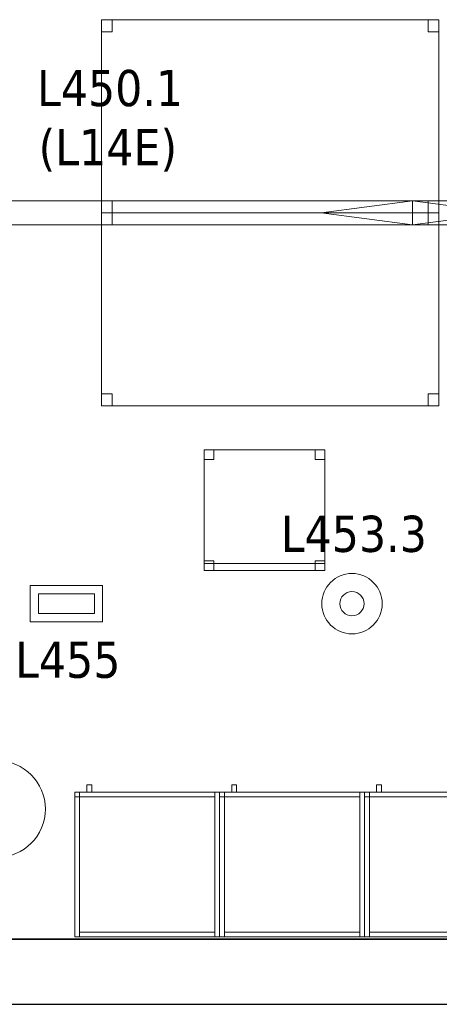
# Model space of a CAD drawing. Header units: metres. Extents: x 397.7 to 427.5, y 12.7 to 28.4.
# Tile 116 of 133: x 410.8 to 412.6, y 12.8 to 16.9. Entities that reach past the tile are written whole.
import ezdxf

# ---------------------------------------------------------------- set-up
doc = ezdxf.new("R2010")
doc.units = ezdxf.units.M
doc.layers.add('01_SUELOS', color=7, linetype='Continuous', lineweight=25, true_color=0x007f00)
for name, color, linetype, lineweight in [('02_MOBILIARIO', 7, 'Continuous', 18), ('A-COLS-____-MCUT', 7, 'Continuous', 18), ('A-COLS-____-OTLN', 7, 'Continuous', 18), ('A-DETL-____-MBND', 7, 'Continuous', 18), ('A-DETL-GENF-OTLN', 7, 'Continuous', 18), ('A-WALL-____-MCUT', 7, 'Continuous', 25), ('A-WALL-____-OTLN', 7, 'Continuous', 25), ('E-LITE-____-IDEN', 7, 'Continuous', 30), ('E-LITE-EQPM-IDEN', 7, 'Continuous', 30), ('Mobiliario', 7, 'Continuous', 18)]:
    doc.layers.add(name, color=color, linetype=linetype, lineweight=lineweight)
doc.styles.add('Tahoma_4', font='tahoma.ttf', dxfattribs={"height": 0.15})

# ---------------------------------------------------------------- blocks, each defined once
blk = doc.blocks.new('Family - Armai 60x60x60_P4-153679-07_ENLLUMENAT_P4')
at = {"layer": 'A-DETL-____-MBND', "color": 253, "true_color": 0xaaaaaa}
for p, q in [((0.05, 0.6), (0.05, 0.63)), ((0.05, 0.63), (0.07, 0.63)), ((0.05, 0.6), (0.05, 0.63)), ((0.07, 0.63), (0.05, 0.63)), ((0.07, 0.63), (0.07, 0.6)), ((0.07, 0.6), (0.07, 0.63)), ((0, 0.6), (0.6, 0.6)), ((0.6, 0.6), (0, 0.6)), ((0, 0), (0, 0.6)), ((0, 0.6), (0, 0)), ((0, 0.58), (0, 0.6)), ((0, 0.6), (0, 0.58)), ((0, 0.6), (0.02, 0.6)), ((0.02, 0.6), (0, 0.6)), ((0, 0.6), (0.02, 0.6)), ((0.02, 0.6), (0, 0.6)), ((0, 0), (0, 0.6)), ((0, 0.6), (0, 0)), ((0, 0.6), (0.6, 0.6)), ((0.6, 0.6), (0, 0.6)), ((0, 0), (0, 0.6)), ((0, 0.6), (0, 0)), ((0.02, 0.58), (0, 0.58)), ((0, 0.58), (0.02, 0.58)), ((0.02, 0.6), (0.02, 0.58)), ((0.02, 0.6), (0.02, 0.58)), ((0.02, 0.6), (0.02, 0)), ((0.02, 0), (0.02, 0.6)), ((0.02, 0.58), (0.02, 0.6)), ((0.02, 0.6), (0.58, 0.6)), ((0.02, 0.58), (0.02, 0.6)), ((0.58, 0.6), (0.02, 0.6)), ((0.58, 0.58), (0.02, 0.58)), ((0.02, 0.58), (0.58, 0.58)), ((0.07, 0.6), (0.05, 0.6)), ((0.05, 0.6), (0.07, 0.6)), ((0.58, 0.6), (0.6, 0.6)), ((0.6, 0.6), (0.58, 0.6)), ((0.58, 0), (0.58, 0.6)), ((0.58, 0.6), (0.58, 0)), ((0.58, 0.6), (0.58, 0.58)), ((0.58, 0.58), (0.58, 0.6)), ((0.6, 0.6), (0.6, 0)), ((0.6, 0), (0.6, 0.6)), ((0.6, 0.6), (0.6, 0)), ((0.6, 0), (0.6, 0.6)), ((0.6, 0.6), (0.6, 0)), ((0.6, 0), (0.6, 0.6)), ((0.6, 0), (0, 0)), ((0, 0), (0.6, 0)), ((0.02, 0), (0, 0)), ((0.02, 0), (0, 0)), ((0.6, 0), (0, 0)), ((0, 0), (0.6, 0)), ((0.02, 0), (0.02, 0.02)), ((0.02, 0.02), (0.58, 0.02)), ((0.02, 0), (0.02, 0.02)), ((0.58, 0.02), (0.02, 0.02)), ((0.58, 0), (0.02, 0)), ((0.02, 0), (0.58, 0)), ((0.58, 0.02), (0.58, 0)), ((0.58, 0), (0.58, 0.02)), ((0.6, 0), (0.58, 0)), ((0.6, 0), (0.58, 0))]:
    blk.add_line(p, q, dxfattribs=at)
blk = doc.blocks.new('Family - Armai 60x60x60_P4-153709-07_ENLLUMENAT_P4')
at = {"layer": '02_MOBILIARIO', "color": 253, "true_color": 0xaaaaaa}
for p, q in [((0.02, 0.6), (0, 0.6)), ((0, 0), (0, 0.6)), ((0, 0.6), (0.6, 0.6)), ((0.6, 0.6), (0, 0.6)), ((0, 0), (0, 0.6)), ((0, 0.6), (0, 0)), ((0, 0.6), (0, 0.58)), ((0, 0.6), (0.02, 0.6)), ((0.02, 0.58), (0, 0.58)), ((0.02, 0.6), (0.02, 0)), ((0.02, 0.58), (0.02, 0.6)), ((0.02, 0.6), (0.58, 0.6)), ((0.02, 0.6), (0.02, 0.58)), ((0.58, 0.58), (0.02, 0.58)), ((0.58, 0.58), (0.58, 0.6)), ((0.6, 0.6), (0.58, 0.6)), ((0.58, 0), (0.58, 0.6)), ((0.6, 0.6), (0.6, 0)), ((0.6, 0), (0.6, 0.6)), ((0.6, 0.6), (0.6, 0)), ((0.02, 0), (0, 0)), ((0.6, 0), (0, 0)), ((0, 0), (0.6, 0)), ((0.02, 0), (0.02, 0.02)), ((0.02, 0.02), (0.58, 0.02)), ((0.58, 0), (0.02, 0)), ((0.58, 0), (0.58, 0.02)), ((0.6, 0), (0.58, 0))]:
    blk.add_line(p, q, dxfattribs=at)
at = {"layer": 'Mobiliario', "color": 253, "true_color": 0xaaaaaa}
for p, q in [((0.02, 0.6), (0, 0.6)), ((0, 0.6), (0, 0)), ((0, 0.6), (0, 0.58)), ((0.02, 0.6), (0, 0.6)), ((0, 0.58), (0.02, 0.58)), ((0.02, 0), (0.02, 0.6)), ((0.58, 0.6), (0.02, 0.6)), ((0.02, 0.6), (0.02, 0.58)), ((0.02, 0.58), (0.02, 0.6)), ((0.02, 0.58), (0.58, 0.58)), ((0.58, 0.58), (0.58, 0.6)), ((0.6, 0.6), (0.58, 0.6)), ((0.58, 0.6), (0.58, 0)), ((0.6, 0), (0.6, 0.6)), ((0, 0), (0.02, 0)), ((0.58, 0.02), (0.02, 0.02)), ((0.02, 0.02), (0.02, 0)), ((0.02, 0), (0.58, 0)), ((0.58, 0), (0.58, 0.02)), ((0.58, 0), (0.6, 0))]:
    blk.add_line(p, q, dxfattribs=at)
blk = doc.blocks.new('Family - Armai 60x60x60_P4-153866-07_ENLLUMENAT_P4')
at = {"layer": 'A-DETL-____-MBND', "color": 253, "true_color": 0xaaaaaa}
for p, q in [((0.05, 0.6), (0.05, 0.63)), ((0.05, 0.63), (0.07, 0.63)), ((0.05, 0.6), (0.05, 0.63)), ((0.07, 0.63), (0.05, 0.63)), ((0.07, 0.63), (0.07, 0.6)), ((0.07, 0.6), (0.07, 0.63)), ((0, 0.58), (0, 0.6)), ((0, 0.6), (0, 0.58)), ((0, 0.6), (0.02, 0.6)), ((0.02, 0.6), (0, 0.6)), ((0, 0.6), (0.6, 0.6)), ((0.6, 0.6), (0, 0.6)), ((0, 0), (0, 0.6)), ((0, 0.6), (0, 0)), ((0, 0.6), (0.02, 0.6)), ((0.02, 0.6), (0, 0.6)), ((0, 0), (0, 0.6)), ((0, 0.6), (0, 0)), ((0, 0.6), (0.6, 0.6)), ((0.6, 0.6), (0, 0.6)), ((0, 0), (0, 0.6)), ((0, 0.6), (0, 0)), ((0.02, 0.58), (0, 0.58)), ((0, 0.58), (0.02, 0.58)), ((0.02, 0.6), (0.02, 0.58)), ((0.02, 0.6), (0.02, 0.58)), ((0.02, 0.6), (0.02, 0)), ((0.02, 0), (0.02, 0.6)), ((0.02, 0.58), (0.02, 0.6)), ((0.02, 0.6), (0.58, 0.6)), ((0.02, 0.58), (0.02, 0.6)), ((0.58, 0.6), (0.02, 0.6)), ((0.58, 0.58), (0.02, 0.58)), ((0.02, 0.58), (0.58, 0.58)), ((0.07, 0.6), (0.05, 0.6)), ((0.05, 0.6), (0.07, 0.6)), ((0.58, 0.6), (0.6, 0.6)), ((0.6, 0.6), (0.58, 0.6)), ((0.58, 0), (0.58, 0.6)), ((0.58, 0.6), (0.58, 0)), ((0.58, 0.6), (0.58, 0.58)), ((0.58, 0.58), (0.58, 0.6)), ((0.6, 0.6), (0.6, 0)), ((0.6, 0), (0.6, 0.6)), ((0.6, 0.6), (0.6, 0)), ((0.6, 0), (0.6, 0.6)), ((0.6, 0.6), (0.6, 0)), ((0.6, 0), (0.6, 0.6)), ((0.6, 0), (0, 0)), ((0, 0), (0.6, 0)), ((0.02, 0), (0, 0)), ((0.02, 0), (0, 0)), ((0.6, 0), (0, 0)), ((0, 0), (0.6, 0)), ((0.02, 0), (0.02, 0.02)), ((0.02, 0.02), (0.58, 0.02)), ((0.02, 0), (0.02, 0.02)), ((0.58, 0.02), (0.02, 0.02)), ((0.58, 0), (0.02, 0)), ((0.02, 0), (0.58, 0)), ((0.58, 0.02), (0.58, 0)), ((0.58, 0), (0.58, 0.02)), ((0.6, 0), (0.58, 0)), ((0.6, 0), (0.58, 0))]:
    blk.add_line(p, q, dxfattribs=at)
blk = doc.blocks.new('Family - Taula 140X80_P4-153905-07_ENLLUMENAT_P4')
at = {"layer": 'A-DETL-____-MBND', "color": 253, "true_color": 0xaaaaaa}
for p, q in [((0, 0.8001), (1.3973, 0.8001)), ((0, 0), (0, 0.8001)), ((1.3973, 0.8001), (0, 0.8001)), ((0, 0.8001), (0, 0)), ((0, 0.8001), (0.0437, 0.8001)), ((0, 0.7501), (0, 0.8001)), ((0.0437, 0.8001), (0, 0.8001)), ((0, 0.8001), (0, 0.7501)), ((0.0437, 0.8001), (0.0437, 0.7501)), ((0.0437, 0.7501), (0.0437, 0.8001)), ((1.3536, 0.8001), (1.3973, 0.8001)), ((1.3536, 0.7501), (1.3536, 0.8001)), ((1.3973, 0.8001), (1.3536, 0.8001)), ((1.3536, 0.8001), (1.3536, 0.7501)), ((1.3973, 0.8001), (1.3973, 0.7501)), ((1.3973, 0.7501), (1.3973, 0.8001)), ((1.3973, 0.8001), (1.3973, 0)), ((1.3973, 0), (1.3973, 0.8001)), ((0.0437, 0.7501), (0, 0.7501)), ((0, 0.7501), (0.0437, 0.7501)), ((1.3973, 0.7501), (1.3536, 0.7501)), ((1.3536, 0.7501), (1.3973, 0.7501)), ((0, 0.05), (0.0437, 0.05)), ((0, 0), (0, 0.05)), ((0.0437, 0.05), (0, 0.05)), ((0, 0.05), (0, 0)), ((0.0437, 0.05), (0.0437, 0)), ((0.0437, 0), (0.0437, 0.05)), ((1.3536, 0.05), (1.3973, 0.05)), ((1.3536, 0), (1.3536, 0.05)), ((1.3973, 0.05), (1.3536, 0.05)), ((1.3536, 0.05), (1.3536, 0)), ((1.3973, 0.05), (1.3973, 0)), ((1.3973, 0), (1.3973, 0.05)), ((0, 0), (1.3973, 0)), ((0.0437, 0), (0, 0)), ((0, 0), (0.0437, 0)), ((1.3973, 0), (1.3536, 0)), ((1.3536, 0), (1.3973, 0)), ((1.3973, 0), (0, 0))]:
    blk.add_line(p, q, dxfattribs=at)
blk = doc.blocks.new('Family - Armai 60x60x60_P4-154091-07_ENLLUMENAT_P4')
at = {"layer": 'A-DETL-____-MBND', "color": 253, "true_color": 0xaaaaaa}
for p, q in [((0.05, 0.6), (0.05, 0.63)), ((0.05, 0.63), (0.07, 0.63)), ((0.05, 0.6), (0.05, 0.63)), ((0.07, 0.63), (0.05, 0.63)), ((0.07, 0.63), (0.07, 0.6)), ((0.07, 0.6), (0.07, 0.63)), ((0, 0.6), (0.02, 0.6)), ((0.02, 0.6), (0, 0.6)), ((0, 0), (0, 0.6)), ((0, 0.6), (0, 0)), ((0, 0.6), (0.6, 0.6)), ((0.6, 0.6), (0, 0.6)), ((0, 0), (0, 0.6)), ((0, 0.6), (0, 0)), ((0, 0.58), (0, 0.6)), ((0, 0.6), (0, 0.58)), ((0, 0.6), (0.02, 0.6)), ((0.02, 0.6), (0, 0.6)), ((0, 0.6), (0.6, 0.6)), ((0.6, 0.6), (0, 0.6)), ((0, 0), (0, 0.6)), ((0, 0.6), (0, 0)), ((0.02, 0.58), (0, 0.58)), ((0, 0.58), (0.02, 0.58)), ((0.02, 0.6), (0.02, 0)), ((0.02, 0), (0.02, 0.6)), ((0.02, 0.6), (0.02, 0.58)), ((0.02, 0.6), (0.02, 0.58)), ((0.02, 0.58), (0.02, 0.6)), ((0.02, 0.6), (0.58, 0.6)), ((0.02, 0.58), (0.02, 0.6)), ((0.58, 0.6), (0.02, 0.6)), ((0.58, 0.58), (0.02, 0.58)), ((0.02, 0.58), (0.58, 0.58)), ((0.07, 0.6), (0.05, 0.6)), ((0.05, 0.6), (0.07, 0.6)), ((0.58, 0.6), (0.6, 0.6)), ((0.6, 0.6), (0.58, 0.6)), ((0.58, 0), (0.58, 0.6)), ((0.58, 0.6), (0.58, 0)), ((0.58, 0.6), (0.58, 0.58)), ((0.58, 0.58), (0.58, 0.6)), ((0.6, 0.6), (0.6, 0)), ((0.6, 0), (0.6, 0.6)), ((0.6, 0.6), (0.6, 0)), ((0.6, 0), (0.6, 0.6)), ((0.6, 0.6), (0.6, 0)), ((0.6, 0), (0.6, 0.6)), ((0.02, 0), (0, 0)), ((0.02, 0), (0, 0)), ((0.6, 0), (0, 0)), ((0, 0), (0.6, 0)), ((0.6, 0), (0, 0)), ((0, 0), (0.6, 0)), ((0.02, 0), (0.02, 0.02)), ((0.02, 0.02), (0.58, 0.02)), ((0.02, 0), (0.02, 0.02)), ((0.58, 0.02), (0.02, 0.02)), ((0.58, 0), (0.02, 0)), ((0.02, 0), (0.58, 0)), ((0.58, 0.02), (0.58, 0)), ((0.58, 0), (0.58, 0.02)), ((0.6, 0), (0.58, 0)), ((0.6, 0), (0.58, 0))]:
    blk.add_line(p, q, dxfattribs=at)
blk = doc.blocks.new('Family - Mur P4-154190-07_ENLLUMENAT_P4')
at = {"layer": 'A-WALL-____-MCUT', "color": 253, "true_color": 0xaaaaaa}
for p, q in [((25.4717, 0.27), (0.0535, 0.27)), ((0, 0), (25.4157, 0))]:
    blk.add_line(p, q, dxfattribs=at)
at = {"layer": 'A-WALL-____-OTLN', "color": 253, "true_color": 0xaaaaaa}
for p, q in [((25.4717, 0.27), (0.0535, 0.27)), ((0, 0), (25.4157, 0))]:
    blk.add_line(p, q, dxfattribs=at)
at = {"layer": 'A-WALL-____-OTLN', "color": 253, "lineweight": 18, "true_color": 0xaaaaaa}
blk.add_line((0, 0), (25.4157, 0), dxfattribs=at)
blk = doc.blocks.new('Family - Armai 60x60x60_P4-154209-07_ENLLUMENAT_P4')
at = {"layer": 'A-DETL-____-MBND', "color": 253, "true_color": 0xaaaaaa}
for p, q in [((0.05, 0.6), (0.05, 0.63)), ((0.05, 0.63), (0.07, 0.63)), ((0.05, 0.6), (0.05, 0.63)), ((0.07, 0.63), (0.05, 0.63)), ((0.07, 0.63), (0.07, 0.6)), ((0.07, 0.6), (0.07, 0.63)), ((0, 0.58), (0, 0.6)), ((0, 0.6), (0, 0.58)), ((0, 0.6), (0.02, 0.6)), ((0.02, 0.6), (0, 0.6)), ((0, 0.6), (0.6, 0.6)), ((0.6, 0.6), (0, 0.6)), ((0, 0), (0, 0.6)), ((0, 0.6), (0, 0)), ((0, 0.6), (0.02, 0.6)), ((0.02, 0.6), (0, 0.6)), ((0, 0), (0, 0.6)), ((0, 0.6), (0, 0)), ((0, 0.6), (0.6, 0.6)), ((0.6, 0.6), (0, 0.6)), ((0, 0), (0, 0.6)), ((0, 0.6), (0, 0)), ((0.02, 0.58), (0, 0.58)), ((0, 0.58), (0.02, 0.58)), ((0.02, 0.58), (0.02, 0.6)), ((0.02, 0.6), (0.58, 0.6)), ((0.02, 0.58), (0.02, 0.6)), ((0.58, 0.6), (0.02, 0.6)), ((0.02, 0.6), (0.02, 0.58)), ((0.02, 0.6), (0.02, 0.58)), ((0.02, 0.6), (0.02, 0)), ((0.02, 0), (0.02, 0.6)), ((0.58, 0.58), (0.02, 0.58)), ((0.02, 0.58), (0.58, 0.58)), ((0.07, 0.6), (0.05, 0.6)), ((0.05, 0.6), (0.07, 0.6)), ((0.58, 0.6), (0.58, 0.58)), ((0.58, 0.58), (0.58, 0.6)), ((0.58, 0.6), (0.6, 0.6)), ((0.6, 0.6), (0.58, 0.6)), ((0.58, 0), (0.58, 0.6)), ((0.58, 0.6), (0.58, 0)), ((0.6, 0.6), (0.6, 0)), ((0.6, 0), (0.6, 0.6)), ((0.6, 0.6), (0.6, 0)), ((0.6, 0), (0.6, 0.6)), ((0.6, 0.6), (0.6, 0)), ((0.6, 0), (0.6, 0.6)), ((0.6, 0), (0, 0)), ((0, 0), (0.6, 0)), ((0.02, 0), (0, 0)), ((0.02, 0), (0, 0)), ((0.6, 0), (0, 0)), ((0, 0), (0.6, 0)), ((0.02, 0), (0.02, 0.02)), ((0.02, 0.02), (0.58, 0.02)), ((0.02, 0), (0.02, 0.02)), ((0.58, 0.02), (0.02, 0.02)), ((0.58, 0), (0.02, 0)), ((0.02, 0), (0.58, 0)), ((0.58, 0.02), (0.58, 0)), ((0.58, 0), (0.58, 0.02)), ((0.6, 0), (0.58, 0)), ((0.6, 0), (0.58, 0))]:
    blk.add_line(p, q, dxfattribs=at)
blk = doc.blocks.new('Family - Armai 60x60x60_P4-154262-07_ENLLUMENAT_P4')
at = {"layer": '02_MOBILIARIO', "color": 253, "true_color": 0xaaaaaa}
for p, q in [((0, 0.6), (0.6, 0.6)), ((0.6, 0.6), (0, 0.6)), ((0, 0), (0, 0.6)), ((0, 0.6), (0, 0)), ((0, 0.6), (0, 0.58)), ((0, 0.6), (0.02, 0.6)), ((0.02, 0.6), (0, 0.6)), ((0, 0), (0, 0.6)), ((0.02, 0.58), (0, 0.58)), ((0.02, 0.6), (0.02, 0.58)), ((0.02, 0.6), (0.02, 0)), ((0.02, 0.58), (0.02, 0.6)), ((0.02, 0.6), (0.58, 0.6)), ((0.58, 0.58), (0.02, 0.58)), ((0.6, 0.6), (0.58, 0.6)), ((0.58, 0), (0.58, 0.6)), ((0.58, 0.58), (0.58, 0.6)), ((0.6, 0.6), (0.6, 0)), ((0.6, 0), (0.6, 0.6)), ((0.6, 0.6), (0.6, 0)), ((0.6, 0), (0, 0)), ((0, 0), (0.6, 0)), ((0.02, 0), (0, 0)), ((0.02, 0), (0.02, 0.02)), ((0.02, 0.02), (0.58, 0.02)), ((0.58, 0), (0.02, 0)), ((0.58, 0), (0.58, 0.02)), ((0.6, 0), (0.58, 0))]:
    blk.add_line(p, q, dxfattribs=at)
at = {"layer": 'Mobiliario', "color": 253, "true_color": 0xaaaaaa}
for p, q in [((0, 0.6), (0, 0.58)), ((0.02, 0.6), (0, 0.6)), ((0.02, 0.6), (0, 0.6)), ((0, 0.6), (0, 0)), ((0, 0.58), (0.02, 0.58)), ((0.02, 0.58), (0.02, 0.6)), ((0.02, 0), (0.02, 0.6)), ((0.58, 0.6), (0.02, 0.6)), ((0.02, 0.6), (0.02, 0.58)), ((0.02, 0.58), (0.58, 0.58)), ((0.6, 0.6), (0.58, 0.6)), ((0.58, 0.6), (0.58, 0)), ((0.58, 0.58), (0.58, 0.6)), ((0.6, 0), (0.6, 0.6)), ((0, 0), (0.02, 0)), ((0.58, 0.02), (0.02, 0.02)), ((0.02, 0.02), (0.02, 0)), ((0.02, 0), (0.58, 0)), ((0.58, 0), (0.58, 0.02)), ((0.58, 0), (0.6, 0))]:
    blk.add_line(p, q, dxfattribs=at)
blk = doc.blocks.new('Family - Armai 60x60x60_P4-154296-07_ENLLUMENAT_P4')
at = {"layer": 'A-DETL-____-MBND', "color": 253, "true_color": 0xaaaaaa}
for p, q in [((0.05, 0.6), (0.05, 0.63)), ((0.05, 0.63), (0.07, 0.63)), ((0.05, 0.6), (0.05, 0.63)), ((0.07, 0.63), (0.05, 0.63)), ((0.07, 0.63), (0.07, 0.6)), ((0.07, 0.6), (0.07, 0.63)), ((0, 0.58), (0, 0.6)), ((0, 0.6), (0, 0.58)), ((0, 0.6), (0.02, 0.6)), ((0.02, 0.6), (0, 0.6)), ((0, 0.6), (0.6, 0.6)), ((0.6, 0.6), (0, 0.6)), ((0, 0), (0, 0.6)), ((0, 0.6), (0, 0)), ((0, 0.6), (0.6, 0.6)), ((0.6, 0.6), (0, 0.6)), ((0, 0), (0, 0.6)), ((0, 0.6), (0, 0)), ((0, 0.6), (0.02, 0.6)), ((0.02, 0.6), (0, 0.6)), ((0, 0), (0, 0.6)), ((0, 0.6), (0, 0)), ((0.02, 0.58), (0, 0.58)), ((0, 0.58), (0.02, 0.58)), ((0.02, 0.6), (0.02, 0.58)), ((0.02, 0.6), (0.02, 0.58)), ((0.02, 0.58), (0.02, 0.6)), ((0.02, 0.6), (0.58, 0.6)), ((0.02, 0.58), (0.02, 0.6)), ((0.58, 0.6), (0.02, 0.6)), ((0.02, 0.6), (0.02, 0)), ((0.02, 0), (0.02, 0.6)), ((0.58, 0.58), (0.02, 0.58)), ((0.02, 0.58), (0.58, 0.58)), ((0.07, 0.6), (0.05, 0.6)), ((0.05, 0.6), (0.07, 0.6)), ((0.58, 0.6), (0.6, 0.6)), ((0.6, 0.6), (0.58, 0.6)), ((0.58, 0), (0.58, 0.6)), ((0.58, 0.6), (0.58, 0)), ((0.58, 0.6), (0.58, 0.58)), ((0.58, 0.58), (0.58, 0.6)), ((0.6, 0.6), (0.6, 0)), ((0.6, 0), (0.6, 0.6)), ((0.6, 0.6), (0.6, 0)), ((0.6, 0), (0.6, 0.6)), ((0.6, 0.6), (0.6, 0)), ((0.6, 0), (0.6, 0.6)), ((0.6, 0), (0, 0)), ((0, 0), (0.6, 0)), ((0.6, 0), (0, 0)), ((0, 0), (0.6, 0)), ((0.02, 0), (0, 0)), ((0.02, 0), (0, 0)), ((0.02, 0), (0.02, 0.02)), ((0.02, 0.02), (0.58, 0.02)), ((0.02, 0), (0.02, 0.02)), ((0.58, 0.02), (0.02, 0.02)), ((0.58, 0), (0.02, 0)), ((0.02, 0), (0.58, 0)), ((0.58, 0.02), (0.58, 0)), ((0.58, 0), (0.58, 0.02)), ((0.6, 0), (0.58, 0)), ((0.6, 0), (0.58, 0))]:
    blk.add_line(p, q, dxfattribs=at)
blk = doc.blocks.new('Family - Taula 140X80_P4-154313-07_ENLLUMENAT_P4')
at = {"layer": 'A-DETL-____-MBND', "color": 253, "true_color": 0xaaaaaa}
for p, q in [((0, 0.7501), (0, 0.8001)), ((0, 0.8001), (0.0437, 0.8001)), ((0.0437, 0.8001), (0, 0.8001)), ((0, 0.8001), (0, 0.7501)), ((0, 0), (0, 0.8001)), ((0, 0.8001), (1.3973, 0.8001)), ((1.3973, 0.8001), (0, 0.8001)), ((0, 0.8001), (0, 0)), ((0.0437, 0.8001), (0.0437, 0.7501)), ((0.0437, 0.7501), (0.0437, 0.8001)), ((1.3536, 0.7501), (1.3536, 0.8001)), ((1.3536, 0.8001), (1.3973, 0.8001)), ((1.3973, 0.8001), (1.3536, 0.8001)), ((1.3536, 0.8001), (1.3536, 0.7501)), ((1.3973, 0.8001), (1.3973, 0.7501)), ((1.3973, 0.7501), (1.3973, 0.8001)), ((1.3973, 0.8001), (1.3973, 0)), ((1.3973, 0), (1.3973, 0.8001)), ((0.0437, 0.7501), (0, 0.7501)), ((0, 0.7501), (0.0437, 0.7501)), ((1.3973, 0.7501), (1.3536, 0.7501)), ((1.3536, 0.7501), (1.3973, 0.7501)), ((0, 0), (0, 0.05)), ((0, 0.05), (0.0437, 0.05)), ((0.0437, 0.05), (0, 0.05)), ((0, 0.05), (0, 0)), ((0.0437, 0.05), (0.0437, 0)), ((0.0437, 0), (0.0437, 0.05)), ((1.3536, 0), (1.3536, 0.05)), ((1.3536, 0.05), (1.3973, 0.05)), ((1.3973, 0.05), (1.3536, 0.05)), ((1.3536, 0.05), (1.3536, 0)), ((1.3973, 0.05), (1.3973, 0)), ((1.3973, 0), (1.3973, 0.05)), ((0.0437, 0), (0, 0)), ((0, 0), (0.0437, 0)), ((1.3973, 0), (0, 0)), ((0, 0), (1.3973, 0)), ((1.3973, 0), (1.3536, 0)), ((1.3536, 0), (1.3973, 0))]:
    blk.add_line(p, q, dxfattribs=at)
blk = doc.blocks.new('Family - Armai 60x60x60_P4-154326-07_ENLLUMENAT_P4')
at = {"layer": '02_MOBILIARIO', "color": 253, "true_color": 0xaaaaaa}
for p, q in [((0, 0.6), (0.6, 0.6)), ((0.6, 0.6), (0, 0.6)), ((0, 0), (0, 0.6)), ((0, 0.6), (0, 0)), ((0, 0.6), (0, 0.58)), ((0, 0.6), (0.02, 0.6)), ((0.02, 0.6), (0, 0.6)), ((0, 0), (0, 0.6)), ((0.02, 0.58), (0, 0.58)), ((0.02, 0.6), (0.02, 0.58)), ((0.02, 0.6), (0.02, 0)), ((0.02, 0.58), (0.02, 0.6)), ((0.02, 0.6), (0.58, 0.6)), ((0.58, 0.58), (0.02, 0.58)), ((0.6, 0.6), (0.58, 0.6)), ((0.58, 0), (0.58, 0.6)), ((0.58, 0.58), (0.58, 0.6)), ((0.6, 0.6), (0.6, 0)), ((0.6, 0.6), (0.6, 0)), ((0.6, 0), (0.6, 0.6)), ((0.6, 0), (0, 0)), ((0, 0), (0.6, 0)), ((0.02, 0), (0, 0)), ((0.02, 0), (0.02, 0.02)), ((0.02, 0.02), (0.58, 0.02)), ((0.58, 0), (0.02, 0)), ((0.58, 0), (0.58, 0.02)), ((0.6, 0), (0.58, 0))]:
    blk.add_line(p, q, dxfattribs=at)
at = {"layer": 'Mobiliario', "color": 253, "true_color": 0xaaaaaa}
for p, q in [((0, 0.6), (0, 0.58)), ((0.02, 0.6), (0, 0.6)), ((0.02, 0.6), (0, 0.6)), ((0, 0.6), (0, 0)), ((0, 0.58), (0.02, 0.58)), ((0.02, 0.58), (0.02, 0.6)), ((0.02, 0), (0.02, 0.6)), ((0.58, 0.6), (0.02, 0.6)), ((0.02, 0.6), (0.02, 0.58)), ((0.02, 0.58), (0.58, 0.58)), ((0.6, 0.6), (0.58, 0.6)), ((0.58, 0.6), (0.58, 0)), ((0.58, 0.58), (0.58, 0.6)), ((0.6, 0), (0.6, 0.6)), ((0, 0), (0.02, 0)), ((0.58, 0.02), (0.02, 0.02)), ((0.02, 0.02), (0.02, 0)), ((0.02, 0), (0.58, 0)), ((0.58, 0), (0.58, 0.02)), ((0.58, 0), (0.6, 0))]:
    blk.add_line(p, q, dxfattribs=at)
blk = doc.blocks.new('Family - Cadira d_Oficina_P4-154408-07_ENLLUMENAT_P4')
at = {"layer": 'A-DETL-____-MBND', "color": 253, "true_color": 0xaaaaaa}
for p, q in [((0, 0.5), (0.5, 0.5)), ((0, 0), (0, 0.5)), ((0.5, 0.5), (0, 0.5)), ((0, 0.5), (0, 0)), ((0, 0.46), (0, 0.5)), ((0, 0.5), (0.04, 0.5)), ((0.04, 0.5), (0, 0.5)), ((0, 0.5), (0, 0.46)), ((0.04, 0.5), (0.04, 0.46)), ((0.04, 0.46), (0.04, 0.5)), ((0.46, 0.46), (0.46, 0.5)), ((0.46, 0.5), (0.5, 0.5)), ((0.5, 0.5), (0.46, 0.5)), ((0.46, 0.5), (0.46, 0.46)), ((0.5, 0.5), (0.5, 0)), ((0.5, 0), (0.5, 0.5)), ((0.5, 0.5), (0.5, 0.46)), ((0.5, 0.46), (0.5, 0.5)), ((0.04, 0.46), (0, 0.46)), ((0, 0.46), (0.04, 0.46)), ((0.5, 0.46), (0.46, 0.46)), ((0.46, 0.46), (0.5, 0.46)), ((0, 0), (0, 0.04)), ((0, 0.04), (0.04, 0.04)), ((0.04, 0.04), (0, 0.04)), ((0, 0.04), (0, 0)), ((0, 0), (0, 0.03)), ((0, 0.03), (0.5, 0.03)), ((0.5, 0.03), (0, 0.03)), ((0, 0.03), (0, 0)), ((0.04, 0), (0, 0)), ((0, 0), (0.04, 0)), ((0, 0), (0.5, 0)), ((0.5, 0), (0, 0)), ((0.04, 0.04), (0.04, 0)), ((0.04, 0), (0.04, 0.04)), ((0.46, 0), (0.46, 0.04)), ((0.46, 0.04), (0.5, 0.04)), ((0.5, 0.04), (0.46, 0.04)), ((0.46, 0.04), (0.46, 0)), ((0.5, 0), (0.46, 0)), ((0.5, 0.04), (0.5, 0)), ((0.5, 0), (0.5, 0.04)), ((0.5, 0.03), (0.5, 0)), ((0.5, 0), (0.5, 0.03)), ((0.5, 0), (0, 0)), ((0, 0), (0.5, 0)), ((0.46, 0), (0.5, 0))]:
    blk.add_line(p, q, dxfattribs=at)
blk = doc.blocks.new('Family - LONDR55-XX_ZZ-ARQ-CAA-M3D-Londres55-154484-07_ENLLUMENAT_P4')
at = {"layer": '01_SUELOS', "color": 9, "true_color": 0xaad4aa}
for p, q in [((0, 0), (25.4182, 0)), ((25.4182, 0), (0, 0))]:
    blk.add_line(p, q, dxfattribs=at)
blk = doc.blocks.new('Family - Armai 60x60x60_P4-154515-07_ENLLUMENAT_P4')
at = {"layer": 'A-DETL-____-MBND', "color": 253, "true_color": 0xaaaaaa}
for p, q in [((0.05, 0.6), (0.05, 0.63)), ((0.05, 0.63), (0.07, 0.63)), ((0.05, 0.6), (0.05, 0.63)), ((0.07, 0.63), (0.05, 0.63)), ((0.07, 0.63), (0.07, 0.6)), ((0.07, 0.6), (0.07, 0.63)), ((0, 0.6), (0.6, 0.6)), ((0.6, 0.6), (0, 0.6)), ((0, 0), (0, 0.6)), ((0, 0.6), (0, 0)), ((0, 0.6), (0.6, 0.6)), ((0.6, 0.6), (0, 0.6)), ((0, 0), (0, 0.6)), ((0, 0.6), (0, 0)), ((0, 0.58), (0, 0.6)), ((0, 0.6), (0, 0.58)), ((0, 0.6), (0.02, 0.6)), ((0.02, 0.6), (0, 0.6)), ((0, 0.6), (0.02, 0.6)), ((0.02, 0.6), (0, 0.6)), ((0, 0), (0, 0.6)), ((0, 0.6), (0, 0)), ((0.02, 0.58), (0, 0.58)), ((0, 0.58), (0.02, 0.58)), ((0.02, 0.6), (0.02, 0.58)), ((0.02, 0.6), (0.02, 0.58)), ((0.02, 0.6), (0.02, 0)), ((0.02, 0), (0.02, 0.6)), ((0.02, 0.58), (0.02, 0.6)), ((0.02, 0.6), (0.58, 0.6)), ((0.02, 0.58), (0.02, 0.6)), ((0.58, 0.6), (0.02, 0.6)), ((0.58, 0.58), (0.02, 0.58)), ((0.02, 0.58), (0.58, 0.58)), ((0.07, 0.6), (0.05, 0.6)), ((0.05, 0.6), (0.07, 0.6)), ((0.58, 0.6), (0.6, 0.6)), ((0.6, 0.6), (0.58, 0.6)), ((0.58, 0), (0.58, 0.6)), ((0.58, 0.6), (0.58, 0)), ((0.58, 0.6), (0.58, 0.58)), ((0.58, 0.58), (0.58, 0.6)), ((0.6, 0.6), (0.6, 0)), ((0.6, 0), (0.6, 0.6)), ((0.6, 0.6), (0.6, 0)), ((0.6, 0), (0.6, 0.6)), ((0.6, 0.6), (0.6, 0)), ((0.6, 0), (0.6, 0.6)), ((0.6, 0), (0, 0)), ((0, 0), (0.6, 0)), ((0.6, 0), (0, 0)), ((0, 0), (0.6, 0)), ((0.02, 0), (0, 0)), ((0.02, 0), (0, 0)), ((0.02, 0), (0.02, 0.02)), ((0.02, 0.02), (0.58, 0.02)), ((0.02, 0), (0.02, 0.02)), ((0.58, 0.02), (0.02, 0.02)), ((0.58, 0), (0.02, 0)), ((0.02, 0), (0.58, 0)), ((0.58, 0.02), (0.58, 0)), ((0.58, 0), (0.58, 0.02)), ((0.6, 0), (0.58, 0)), ((0.6, 0), (0.58, 0))]:
    blk.add_line(p, q, dxfattribs=at)
blk = doc.blocks.new('Family - Pilar P4-154527-07_ENLLUMENAT_P4')
at = {"layer": 'A-COLS-____-MCUT', "color": 253, "true_color": 0xaaaaaa}
for start, end in [(360, 180), (180, 360)]:
    blk.add_arc((0.2, 0.2), 0.2, start, end, dxfattribs=at)
at = {"layer": 'A-COLS-____-OTLN', "color": 253, "true_color": 0xaaaaaa}
for start, end in [(360, 180), (180, 360)]:
    blk.add_arc((0.2, 0.2), 0.2, start, end, dxfattribs=at)
blk = doc.blocks.new('LONDR55-XX_ZZ-ARQ-CAA-M3D-Londres55_ifc-1-07_ENLLUMENAT_P4')
at = {"layer": '01_SUELOS', "color": 253, "lineweight": 18, "true_color": 0xaaaaaa}
blk.add_blockref('Family - LONDR55-XX_ZZ-ARQ-CAA-M3D-Londres55-154484-07_ENLLUMENAT_P4', (398.2952, 13.1106), dxfattribs=at)
at = {"layer": '02_MOBILIARIO', "color": 253, "lineweight": 18, "true_color": 0xaaaaaa}
for name, p in [('Family - Taula 140X80_P4-153905-07_ENLLUMENAT_P4', (411.1658, 16.1195)), ('Family - Taula 140X80_P4-154313-07_ENLLUMENAT_P4', (411.1658, 15.3195)), ('Family - Cadira d_Oficina_P4-154408-07_ENLLUMENAT_P4', (411.5905, 14.6372)), ('Family - Armai 60x60x60_P4-153866-07_ENLLUMENAT_P4', (411.0553, 13.1195)), ('Family - Armai 60x60x60_P4-154296-07_ENLLUMENAT_P4', (411.0553, 13.1195)), ('Family - Armai 60x60x60_P4-154209-07_ENLLUMENAT_P4', (411.6553, 13.1195)), ('Family - Armai 60x60x60_P4-154515-07_ENLLUMENAT_P4', (411.6553, 13.1195)), ('Family - Armai 60x60x60_P4-153679-07_ENLLUMENAT_P4', (412.2553, 13.1195)), ('Family - Armai 60x60x60_P4-154091-07_ENLLUMENAT_P4', (412.2553, 13.1195)), ('Family - Armai 60x60x60_P4-154262-07_ENLLUMENAT_P4', (411.0553, 13.1195)), ('Family - Armai 60x60x60_P4-154326-07_ENLLUMENAT_P4', (411.6553, 13.1195)), ('Family - Armai 60x60x60_P4-153709-07_ENLLUMENAT_P4', (412.2553, 13.1195))]:
    blk.add_blockref(name, p, dxfattribs=at)
at = {"layer": 'A-COLS-____-OTLN', "color": 253, "lineweight": 18, "true_color": 0xaaaaaa}
blk.add_blockref('Family - Pilar P4-154527-07_ENLLUMENAT_P4', (410.5337, 13.4495), dxfattribs=at)
at = {"layer": 'A-WALL-____-OTLN', "color": 253, "lineweight": 18, "true_color": 0xaaaaaa}
blk.add_blockref('Family - Mur P4-154190-07_ENLLUMENAT_P4', (398.2417, 12.8406), dxfattribs=at)
blk = doc.blocks.new('ZYR_06_02_02 Down Superficie - L 03-326956-07_ENLLUMENAT_P4')
at = {"layer": 'A-DETL-GENF-OTLN', "color": 92, "true_color": 0x00c400}
for radius in [0.125, 0.05]:
    blk.add_circle((0, 0), radius, dxfattribs=at)
blk = doc.blocks.new('ZYR_06_02_05 LLuminària Suspesa - L 14 E-850698-07_ENLLUMENAT_P4')
at = {"layer": 'A-DETL-GENF-OTLN', "color": 92, "true_color": 0x00c400}
for p, q in [((-1.26, 0.05), (1.26, 0.05)), ((-1.26, -0.05), (-1.26, 0.05)), ((-1.26, 0.05), (-0.882, 0)), ((0.882, 0), (1.26, 0.05)), ((1.26, 0.05), (1.26, -0.05)), ((-0.882, 0), (-1.26, -0.05)), ((0.882, 0), (1.26, -0.05)), ((1.26, -0.05), (-1.26, -0.05))]:
    blk.add_line(p, q, dxfattribs=at)
blk = doc.blocks.new('ZYR_06_03 Emer Sostre Rect - 01 Emergencia Superficie 01-829055-07_ENLLUMENAT_P4')
at = {"layer": 'A-DETL-GENF-OTLN', "color": 6, "true_color": 0xff00ff}
for p, q in [((-0.15, 0.075), (0.15, 0.075)), ((-0.15, -0.075), (-0.15, 0.075)), ((0.15, 0.075), (0.15, -0.075)), ((-0.1157, 0.0407), (0.1157, 0.0407)), ((-0.1157, -0.0407), (-0.1157, 0.0407)), ((0.1157, 0.0407), (0.1157, -0.0407)), ((0.1157, -0.0407), (-0.1157, -0.0407)), ((0.15, -0.075), (-0.15, -0.075))]:
    blk.add_line(p, q, dxfattribs=at)

msp = doc.modelspace()

# ---------------------------------------------------------------- block references
at = {"lineweight": 5}
msp.add_blockref('LONDR55-XX_ZZ-ARQ-CAA-M3D-Londres55_ifc-1-07_ENLLUMENAT_P4', (0, 0), dxfattribs=at)
at = {"layer": 'A-DETL-GENF-OTLN', "color": 92, "true_color": 0x00c400}
for name, p in [('ZYR_06_02_05 LLuminària Suspesa - L 14 E-850698-07_ENLLUMENAT_P4', (411.1937, 16.1195)), ('ZYR_06_02_05 LLuminària Suspesa - L 14 E-850698-07_ENLLUMENAT_P4', (413.7137, 16.1195)), ('ZYR_06_02_02 Down Superficie - L 03-326956-07_ENLLUMENAT_P4', (412.2034, 14.5003))]:
    msp.add_blockref(name, p, dxfattribs=at)
at = {"layer": 'A-DETL-GENF-OTLN', "color": 6, "true_color": 0xff00ff}
msp.add_blockref('ZYR_06_03 Emer Sostre Rect - 01 Emergencia Superficie 01-829055-07_ENLLUMENAT_P4', (411.0206, 14.5003), dxfattribs=at)

# ---------------------------------------------------------------- texts
at = {"layer": 'E-LITE-EQPM-IDEN', "char_height": 0.15, "attachment_point": 1, "style": 'Tahoma_4'}
for s, insert, width in [('L450.1', (410.8987, 16.7116), 0.721519), ('(L14E)', (410.9054, 16.4668), 0.705485), ('L453.3', (411.9084, 14.8648), 0.721519)]:
    msp.add_mtext(s, dxfattribs=dict(at, insert=insert, width=width))

# ---------------------------------------------------------------- next in the draw order: texts
at = {"layer": 'E-LITE-____-IDEN', "insert": (410.808, 14.3433), "char_height": 0.15, "width": 0.517088, "attachment_point": 1, "style": 'Tahoma_4', "bg_fill": 3, "box_fill_scale": 1.25, "bg_fill_color": 256, "bg_fill_true_color": 13158600, "bg_fill_transparency": 0}
msp.add_mtext('L455', dxfattribs=at)

doc.saveas('drawing.dxf')
